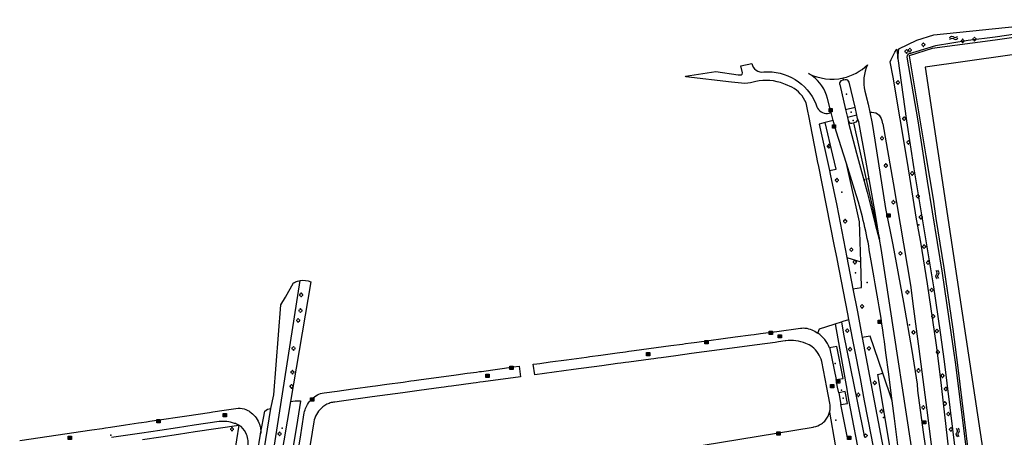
# Model space of a CAD drawing. Extents: x 172276 to 173295, y 451191 to 451841.
# Tile 14 of 15: x 172702 to 173003, y 451702 to 451830. Entities that reach past the tile are written whole.
import ezdxf

# ---------------------------------------------------------------- set-up
doc = ezdxf.new("R2010")
doc.units = 0
doc.header["$LTSCALE"] = 0.001
for name, color, linetype in [('1', 1, 'CONTINUOUS'), ('1222', 1, 'CONTINUOUS'), ('314', 1, 'CONTINUOUS'), ('316', 1, 'CONTINUOUS'), ('320', 1, 'CONTINUOUS'), ('352', 1, 'CONTINUOUS'), ('353', 1, 'CONTINUOUS'), ('367', 1, 'CONTINUOUS'), ('4', 1, 'CONTINUOUS'), ('478', 1, 'CONTINUOUS'), ('479', 1, 'CONTINUOUS'), ('5', 1, 'CONTINUOUS'), ('6', 1, 'CONTINUOUS'), ('861', 255, 'CONTINUOUS'), ('885', 168, 'CONTINUOUS'), ('886', 153, 'CONTINUOUS'), ('970', 1, 'CONTINUOUS')]:
    doc.layers.add(name, color=color, linetype=linetype)

# ---------------------------------------------------------------- blocks, each defined once
blk = doc.blocks.new('IMG-Inspectie_of_rioolput', base_point=(172284.625957, 451203.642714))
at = {"layer": '885'}
blk.add_lwpolyline([(172284.125957, 451204.142714), (172285.125957, 451204.142714), (172285.125957, 451203.142714), (172284.125957, 451203.142714)], close=True, dxfattribs=at)
for points in [[(172284.184203, 451204.106428), (172285.063768, 451204.106428, -0.414214), (172285.085368, 451204.084828), (172285.085368, 451203.205724, -0.414214), (172285.063768, 451203.184125), (172284.184203, 451203.184125, -0.414214), (172284.162603, 451203.205724), (172284.162603, 451204.084828, -0.414214), (172284.184203, 451204.106428)], [(172284.281224, 451203.747662, 0.380426), (172284.349931, 451203.462449)], [(172284.61789, 451203.909185, 0.240218), (172284.281224, 451203.747662)], [(172284.349931, 451203.462449, 0.148452), (172284.638372, 451203.385575)], [(172284.432005, 451203.687351, 0.853344), (172284.432005, 451203.610458)], [(172284.957186, 451203.753367, 0.240191), (172284.61789, 451203.909185)], [(172284.638372, 451203.385575, 0.131742), (172284.893303, 451203.467035)], [(172284.810858, 451203.610458, 0.849746), (172284.810858, 451203.687351)], [(172284.893303, 451203.467035, 0.380426), (172284.957186, 451203.753367)]]:
    blk.add_lwpolyline(points, format="xyb", dxfattribs=at)
for points in [[(172284.432005, 451203.687351), (172284.810858, 451203.687351)], [(172284.810858, 451203.610458), (172284.432005, 451203.610458)]]:
    blk.add_lwpolyline(points, dxfattribs=at)
blk = doc.blocks.new('Boom', base_point=(172275.558, 451190.741115))
at = {"layer": '970'}
for points in [[(172275.308, 451190.866115), (172275.183, 451190.928615), (172275.058, 451190.803615), (172275.058, 451190.678615), (172275.183, 451190.553615), (172275.308, 451190.616115)], [(172275.683, 451190.991115), (172275.7455, 451191.116115), (172275.6205, 451191.241115), (172275.4955, 451191.241115), (172275.3705, 451191.116115), (172275.433, 451190.991115)], [(172275.808, 451190.616115), (172275.933, 451190.553615), (172276.058, 451190.678615), (172276.058, 451190.803615), (172275.933, 451190.928615), (172275.808, 451190.866115)], [(172275.433, 451190.491115), (172275.3705, 451190.366115), (172275.4955, 451190.241115), (172275.6205, 451190.241115), (172275.7455, 451190.366115), (172275.683, 451190.491115)]]:
    blk.add_lwpolyline(points, dxfattribs=at)
blk = doc.blocks.new('IMG-Kolk', base_point=(172275.558, 451190.741115))
at = {"layer": '886'}
blk.add_lwpolyline([(172275.058, 451191.241115), (172276.058, 451191.241115), (172276.058, 451190.241115), (172275.058, 451190.241115)], close=True, dxfattribs=at)
for points in [[(172275.116246, 451191.204829), (172275.995811, 451191.204829, -0.414214), (172276.017411, 451191.18323), (172276.017411, 451190.304126, -0.414214), (172275.995811, 451190.282526), (172275.116246, 451190.282526, -0.414214), (172275.094646, 451190.304126), (172275.094646, 451191.18323, -0.414214), (172275.116246, 451191.204829)], [(172275.549933, 451191.007586, 0.240218), (172275.213267, 451190.846063)], [(172275.889229, 451190.851768, 0.240191), (172275.549933, 451191.007586)], [(172275.213267, 451190.846063, 0.380426), (172275.281974, 451190.56085)], [(172275.281974, 451190.56085, 0.148452), (172275.570415, 451190.483976)], [(172275.364048, 451190.785753, 0.853344), (172275.364048, 451190.708859)], [(172275.570415, 451190.483976, 0.131742), (172275.825346, 451190.565436)], [(172275.742902, 451190.708859, 0.849746), (172275.742902, 451190.785753)], [(172275.825346, 451190.565436, 0.380426), (172275.889229, 451190.851768)]]:
    blk.add_lwpolyline(points, format="xyb", dxfattribs=at)
for points in [[(172275.364048, 451190.785753), (172275.742902, 451190.785753)], [(172275.742902, 451190.708859), (172275.364048, 451190.708859)]]:
    blk.add_lwpolyline(points, dxfattribs=at)
blk = doc.blocks.new('Watersymbool', base_point=(172275.558, 451190.741115))
at = {"layer": '1222'}
for points in [[(172275.058, 451190.891115), (172275.1205, 451190.953615), (172275.2455, 451191.016115), (172275.3705, 451191.016115), (172275.4955, 451190.953615), (172275.558, 451190.891115), (172275.6205, 451190.828615), (172275.7455, 451190.766115), (172275.8705, 451190.766115), (172275.9955, 451190.828615), (172276.058, 451190.891115)], [(172275.058, 451190.591115), (172275.1205, 451190.653615), (172275.2455, 451190.716115), (172275.3705, 451190.716115), (172275.4955, 451190.653615), (172275.558, 451190.591115), (172275.6205, 451190.528615), (172275.7455, 451190.466115), (172275.8705, 451190.466115), (172275.9955, 451190.528615), (172276.058, 451190.591115)]]:
    blk.add_lwpolyline(points, dxfattribs=at)
blk = doc.blocks.new('IMG-Lichtcel', base_point=(172275.558, 451190.741115))
at = {"layer": '861'}
blk.add_lwpolyline([(172275.058, 451191.241115), (172276.058, 451191.241115), (172276.058, 451190.241115), (172275.058, 451190.241115)], close=True, dxfattribs=at)
for points in [[(172275.116246, 451191.204829), (172275.995811, 451191.204829, -0.414214), (172276.017411, 451191.18323), (172276.017411, 451190.304126, -0.414214), (172275.995811, 451190.282526), (172275.116246, 451190.282526, -0.414214), (172275.094646, 451190.304126), (172275.094646, 451191.18323, -0.414214), (172275.116246, 451191.204829)], [(172275.576504, 451191.056399, 0.241315), (172275.503549, 451191.029279)], [(172275.744422, 451190.997348, 0.17849), (172275.576504, 451191.056399)], [(172275.785474, 451190.923551, 0.209406), (172275.744422, 451190.997348)]]:
    blk.add_lwpolyline(points, format="xyb", dxfattribs=at)
blk.add_lwpolyline([(172275.503549, 451191.029279), (172275.315617, 451190.52816), (172275.367833, 451190.508578), (172275.497856, 451190.855282), (172275.558774, 451190.832436), (172275.430713, 451190.490964), (172275.486124, 451190.470183), (172275.615593, 451190.815412), (172275.678971, 451190.791644), (172275.549141, 451190.445454), (172275.599144, 451190.426702), (172275.785474, 451190.923551)], dxfattribs=at)

msp = doc.modelspace()

# ---------------------------------------------------------------- linework, layer by layer
at = {"layer": '1'}
for points in [[(172996.121, 451826.932), (173025.9, 451830.006)], [(172981.236, 451825.359), (172996.121, 451826.932)], [(172970.626184, 451821.104988), (172976.084, 451823.71)], [(172976.084, 451823.71), (172981.236, 451825.359)], [(172969.983586, 451821.017562), (172970.238, 451818.166)], [(172970.238, 451818.166), (172970.626184, 451821.104988)], [(173028.942844, 451822.584434), (172978.6338, 451815.4346)], [(172968.849, 451812.395), (172967.95855, 451817.158805)], [(172905.363522, 451812.714034), (172914.650854, 451814.177213)], [(172914.650854, 451814.177213), (172921.466, 451813.164)], [(172922.238, 451815.863), (172925.674225, 451816.646045)], [(172922.781, 451813.756), (172922.238, 451815.863)], [(172978.6338, 451815.4346), (172986.345, 451763.898)], [(172905.491664, 451812.533094), (172905.363522, 451812.714034)], [(172919.424163, 451810.936833), (172905.491664, 451812.533094)], [(172923.535579, 451810.465783), (172919.424163, 451810.936833)], [(172921.466, 451813.164), (172922.405, 451813.116)], [(172973.254006, 451786.299052), (172968.849, 451812.395)], [(172935.974498, 451810.180629), (172935.454546, 451810.396466)], [(172937.870259, 451809.393681), (172935.974498, 451810.180629)], [(172960.169369, 451808.187305), (172960.883434, 451805.360357)], [(172949.737615, 451802.320108), (172948.803275, 451805.921758)], [(172960.883434, 451805.360357), (172960.994366, 451804.924634)], [(172960.994366, 451804.924634), (172961.19, 451804.122)], [(172942.736362, 451802.074904), (172942.239519, 451804.579339)], [(172943.020748, 451800.641397), (172942.736362, 451802.074904)], [(172945.225568, 451804.254124), (172945.552692, 451803.338839)], [(172949.913, 451801.627), (172949.737615, 451802.320108)], [(172961.19, 451804.122), (172961.702, 451801.683)], [(172945.951598, 451785.867867), (172943.020748, 451800.641397)], [(172949.291492, 451801.443694), (172949.913, 451801.627)], [(172965.368465, 451799.159305), (172965.554137, 451798.164075)], [(172965.554137, 451798.164075), (172965.702159, 451798.194502)], [(172965.702159, 451798.194502), (172968.860392, 451780.10294)], [(172945.992987, 451785.659236), (172945.951598, 451785.867867)], [(172950.934883, 451760.749739), (172945.992987, 451785.659236)], [(172976.006064, 451769.050958), (172973.254006, 451786.299052)], [(172968.860392, 451780.10294), (172974.138127, 451748.823309)], [(172977.276, 451761.946), (172976.006064, 451769.050958)], [(172986.345, 451763.898), (172997.332, 451690.931)], [(172951.689551, 451756.944574), (172950.934883, 451760.749739)], [(172979.353005, 451749.272926), (172977.276, 451761.946)], [(172951.695523, 451756.913863), (172951.689551, 451756.944574)], [(172954.970866, 451740.068621), (172951.695523, 451756.913863)], [(172783.069, 451745.192), (172785.551477, 451749.513084)], [(172790.786, 451749.807), (172784.61278, 451713.271258)], [(172974.138127, 451748.823309), (172975.08, 451741.57)], [(172982.046, 451730.502), (172979.353005, 451749.272926)], [(172781.681, 451742.776), (172783.069, 451745.192)], [(172779.504241, 451715.274018), (172781.681, 451742.776)], [(172955.308352, 451738.332916), (172954.970866, 451740.068621)], [(172975.08, 451741.57), (172976.716674, 451729.332657)], [(172940.546, 451735.676), (172940.941524, 451735.711035)], [(172946.371, 451735.483), (172950.819996, 451736.901682)], [(172950.819996, 451736.901682), (172951.112455, 451736.994941)], [(172951.112455, 451736.994941), (172953.003566, 451737.597972)], [(172953.003566, 451737.597972), (172953.561518, 451737.775891)], [(172953.561518, 451737.775891), (172955.308352, 451738.332916)], [(172908.82, 451731.399), (172920.551, 451732.98)], [(172920.551, 451732.98), (172925.362, 451733.629)], [(172925.362, 451733.629), (172926.324, 451733.759)], [(172926.324, 451733.759), (172928.263, 451734.02)], [(172928.263, 451734.02), (172933.268, 451734.695)], [(172933.268, 451734.695), (172940.546, 451735.676)], [(172945.79, 451734.182), (172946.371, 451735.483)], [(172889.675, 451728.816), (172900.879, 451730.328)], [(172900.879, 451730.328), (172904.4, 451730.803)], [(172904.4, 451730.803), (172905.381, 451730.935)], [(172905.381, 451730.935), (172907.082, 451731.165)], [(172907.082, 451731.165), (172908.056, 451731.296)], [(172908.056, 451731.296), (172908.82, 451731.399)], [(172927.267, 451730.581), (172917.299, 451729.236)], [(172932.756, 451731.322), (172927.267, 451730.581)], [(172933.745, 451731.456), (172932.756, 451731.322)], [(172935.868, 451731.759), (172933.745, 451731.456)], [(172936.011589, 451731.779493), (172935.868, 451731.759)], [(172983.353035, 451720.831033), (172982.046, 451730.502)], [(172868.949, 451725.996), (172875.069, 451726.829)], [(172875.069, 451726.829), (172876.108, 451726.97)], [(172876.108, 451726.97), (172879.524, 451727.435)], [(172879.524, 451727.435), (172884.455, 451728.105)], [(172884.455, 451728.105), (172887.034, 451728.457)], [(172887.034, 451728.457), (172888.023, 451728.591)], [(172888.023, 451728.591), (172889.675, 451728.816)], [(172902.36, 451727.219), (172897.916, 451726.619)], [(172907.245, 451727.878), (172902.36, 451727.219)], [(172917.299, 451729.236), (172907.245, 451727.878)], [(172976.716674, 451729.332657), (172979.457723, 451708.296486)], [(172842.985, 451722.462), (172852.784, 451723.795)], [(172852.784, 451723.795), (172854.497105, 451724.028366)], [(172854.497105, 451724.028366), (172854.936807, 451720.800576)], [(172858.823907, 451724.617779), (172859.934, 451724.769)], [(172859.263856, 451721.388171), (172858.823907, 451724.617779)], [(172859.934, 451724.769), (172860.876, 451724.897)], [(172860.876, 451724.897), (172864.004, 451725.323)], [(172864.004, 451725.323), (172868.949, 451725.996)], [(172879.738, 451724.165), (172871.126, 451722.999)], [(172884.623, 451724.824), (172879.738, 451724.165)], [(172885.633, 451724.96), (172884.623, 451724.824)], [(172887.046, 451725.151), (172885.633, 451724.96)], [(172888.045, 451725.286), (172887.046, 451725.151)], [(172894.8, 451726.198), (172888.045, 451725.286)], [(172895.698, 451726.319), (172894.8, 451726.198)], [(172896.923, 451726.485), (172895.698, 451726.319)], [(172897.916, 451726.619), (172896.923, 451726.485)], [(172948.572, 451717.494), (172947.031, 451725.494)], [(172823.861, 451719.86), (172835.264, 451721.412)], [(172835.264, 451721.412), (172838.65, 451721.872)], [(172838.65, 451721.872), (172839.64, 451722.004)], [(172839.64, 451722.004), (172841.451, 451722.254)], [(172841.451, 451722.254), (172842.432, 451722.385)], [(172842.432, 451722.385), (172842.985, 451722.462)], [(172854.936807, 451720.800576), (172843.511, 451719.249)], [(172871.126, 451722.999), (172859.263856, 451721.388171)], [(172986.380024, 451693.963296), (172983.353035, 451720.831033)], [(172803.66, 451717.103), (172809.634, 451717.923)], [(172809.634, 451717.923), (172810.626, 451718.059)], [(172810.626, 451718.059), (172814.095, 451718.531)], [(172814.095, 451718.531), (172819.05, 451719.205)], [(172819.05, 451719.205), (172821.448, 451719.532)], [(172821.448, 451719.532), (172822.367, 451719.657)], [(172822.367, 451719.657), (172823.861, 451719.86)], [(172831.55, 451717.624), (172830.624, 451717.499)], [(172832.845, 451717.8), (172831.55, 451717.624)], [(172833.847, 451717.936), (172832.845, 451717.8)], [(172840.425, 451718.83), (172833.847, 451717.936)], [(172841.395, 451718.962), (172840.425, 451718.83)], [(172842.511, 451719.113), (172841.395, 451718.962)], [(172843.511, 451719.249), (172842.511, 451719.113)], [(172778.642046, 451711.074964), (172779.504241, 451715.274018)], [(172794.855253, 451715.895194), (172794.883, 451715.899)], [(172794.883, 451715.899), (172798.893, 451716.449)], [(172798.893, 451716.449), (172803.66, 451717.103)], [(172809.605, 451714.644), (172800.181, 451713.364)], [(172818.984, 451715.918), (172809.605, 451714.644)], [(172823.916, 451716.588), (172818.984, 451715.918)], [(172830.624, 451717.499), (172823.916, 451716.588)], [(172949.489, 451712.781), (172948.572, 451717.494)], [(172784.61278, 451713.271258), (172786.026503, 451713.461245)], [(172786.026503, 451713.461245), (172787.665864, 451713.461245)], [(172787.6491, 451713.358101), (172786.399784, 451705.634045)], [(172787.665864, 451713.461245), (172787.6491, 451713.358101)], [(172790.43, 451713.2), (172790.886, 451713.707)], [(172790.886, 451713.707), (172791.147595, 451713.997853)], [(172798.149, 451713.086), (172797.793322, 451713.037339)], [(172800.181, 451713.364), (172798.149, 451713.086)], [(172743.077, 451707.407), (172752.971, 451708.873)], [(172752.971, 451708.873), (172759.878, 451709.897)], [(172759.878, 451709.897), (172760.901, 451710.048)], [(172760.901, 451710.048), (172764.317, 451710.555)], [(172764.317, 451710.555), (172768.575, 451711.199)], [(172768.575, 451711.199), (172768.895, 451711.208)], [(172768.895, 451711.208), (172769.22, 451711.197)], [(172772.6, 451709.803), (172773.004, 451709.464)], [(172773.004, 451709.464), (172773.389, 451709.096)], [(172775.483261, 451703.366722), (172776.742614, 451710.291721)], [(172776.742614, 451710.291721), (172777.601992, 451710.921994)], [(172777.601992, 451710.921994), (172778.642046, 451711.074964)], [(172788.099, 451705.079), (172788.84, 451709.806)], [(172729.616, 451705.408), (172734.163, 451706.084)], [(172734.163, 451706.084), (172738.133, 451706.674)], [(172738.133, 451706.674), (172739.104, 451706.818)], [(172739.104, 451706.818), (172740.613, 451707.042)], [(172740.613, 451707.042), (172741.592, 451707.187)], [(172741.592, 451707.187), (172743.077, 451707.407)], [(172755.199, 451705.96), (172750.062, 451705.194)], [(172762.796, 451707.079), (172755.199, 451705.96)], [(172755.462, 451704.043), (172768.77681, 451706.038903)], [(172786.399784, 451705.634045), (172785.22673, 451698.380804)], [(172791.724, 451707.029), (172788.484, 451686.843)], [(172979.457723, 451708.296486), (172981.314, 451693.503)], [(172701.828, 451701.288), (172716.313, 451703.433)], [(172716.313, 451703.433), (172720.424, 451704.041)], [(172720.424, 451704.041), (172723.898, 451704.559)], [(172723.898, 451704.559), (172727.063, 451705.029)], [(172727.063, 451705.029), (172728.03, 451705.173)], [(172728.03, 451705.173), (172729.616, 451705.408)], [(172739.132, 451703.565), (172729.938, 451702.194)], [(172744.708, 451704.394), (172739.132, 451703.565)], [(172750.062, 451705.194), (172744.708, 451704.394)], [(172744.992, 451702.441), (172750.334, 451703.274)], [(172750.334, 451703.274), (172755.462, 451704.043)], [(172786.996, 451698.071), (172787.789, 451703.099)], [(172787.789, 451703.099), (172788.099, 451705.079)], [(172899.564, 451698.097), (172944.402, 451705.434)], [(172944.402, 451705.434), (172944.574061, 451705.462155)], [(172739.418, 451701.606), (172744.992, 451702.441)]]:
    msp.add_lwpolyline(points, dxfattribs=at)
for points in [[(172969.155543, 451819.684875, -0.020387), (172969.983586, 451821.017562)], [(172967.95855, 451817.158805, -0.036354), (172969.155543, 451819.684875)], [(172925.674225, 451816.646045, 0.43676), (172929.318243, 451814.046682)], [(172929.318243, 451814.046682, -0.323709), (172945.225568, 451804.254124)], [(172953.564518, 451812.208733, 0.135896), (172961.02992, 451816.183719)], [(172961.02992, 451816.183719, 0.172013), (172960.169369, 451808.187305)], [(172922.405, 451813.116, 0.352261), (172922.781, 451813.756)], [(172926.817492, 451811.113816, -0.069113), (172923.535579, 451810.465783)], [(172935.454546, 451810.396466, 0.147013), (172926.817492, 451811.113816)], [(172942.924672, 451813.558342, 0.174393), (172953.564518, 451812.208733)], [(172944.12507, 451812.786168, 0.029038), (172942.924672, 451813.558342)], [(172948.803275, 451805.921758, 0.173261), (172944.12507, 451812.786168)], [(172942.239519, 451804.579339, 0.169562), (172937.870259, 451809.393681)], [(172945.552692, 451803.338839, 0.030183), (172945.726, 451802.975)], [(172945.726, 451802.975, 0.341338), (172949.291492, 451801.443694)], [(172961.702, 451801.683, -0.414051), (172965.368465, 451799.159305)], [(172785.551477, 451749.513084, -0.059908), (172786.708, 451750.068)], [(172786.708, 451750.068, -0.040455), (172787.575, 451750.283)], [(172787.575, 451750.283, -0.154445), (172790.786, 451749.807)], [(172940.941524, 451735.711035, -0.03621), (172941.874499, 451735.697205)], [(172941.874499, 451735.697205, -0.084095), (172943.961, 451735.153)], [(172943.961, 451735.153, -0.052922), (172945.79, 451734.182)], [(172942.15, 451731.004, 0.131397), (172936.011589, 451731.779493)], [(172944.109, 451729.985, 0.046382), (172942.15, 451731.004)], [(172947.031, 451725.494, 0.145572), (172944.109, 451729.985)], [(172791.147595, 451713.997853, -0.168452), (172794.855253, 451715.895194)], [(172789.359, 451711.464, -0.066515), (172790.43, 451713.2)], [(172796.414, 451712.675, 0.10028), (172793.946, 451711.151)], [(172797.793322, 451713.037339, 0.048973), (172796.414, 451712.675)], [(172949.427, 451710.025, 0.10969), (172949.489, 451712.781)], [(172769.22, 451711.197, -0.113725), (172771.56, 451710.497)], [(172771.56, 451710.497, -0.036824), (172772.6, 451709.803)], [(172773.389, 451709.096, -0.071608), (172774.761, 451707.217)], [(172788.84, 451709.806, -0.057343), (172789.359, 451711.464)], [(172793.946, 451711.151, 0.141597), (172791.724, 451707.029)], [(172948.205, 451707.555, 0.109651), (172949.427, 451710.025)], [(172767.445, 451706.565, 0.127329), (172762.796, 451707.079)], [(172768.77681, 451706.038903, 0.067804), (172767.445, 451706.565)], [(172774.761, 451707.217, -0.142238), (172775.483261, 451703.366722)], [(172944.574061, 451705.462155, 0.102722), (172946.905, 451706.399)], [(172946.905, 451706.399, 0.070842), (172948.205, 451707.555)]]:
    msp.add_lwpolyline(points, format="xyb", dxfattribs=at)
at = {"layer": '314'}
for p in [(172960.040522, 451780.990776), (172961.15911, 451781.302165), (172951.342574, 451707.583309), (172729.705722, 451702.91149)]:
    msp.add_point(p, dxfattribs=at)
at = {"layer": '316'}
msp.add_point((172956.017781, 451801.683732), dxfattribs=at)
at = {"layer": '320'}
for p in [(172951.064688, 451724.912822), (172953.558414, 451714.268034)]:
    msp.add_point(p, dxfattribs=at)
at = {"layer": '352'}
msp.add_point((172954.621082, 451807.189192), dxfattribs=at)
at = {"layer": '353'}
msp.add_point((172956.64649, 451799.187284), dxfattribs=at)
at = {"layer": '367'}
for p in [(172948.986931, 451791.259523), (172953.146758, 451777.259374), (172957.320803, 451752.61433), (172960.895623, 451749.601145), (172973.852379, 451736.718442), (172965.856815, 451708.369015)]:
    msp.add_point(p, dxfattribs=at)
at = {"layer": '4'}
for points in [[(172953.236999, 451811.413952, 0.409741), (172952.483334, 451810.27171)], [(172955.399957, 451810.868002, 0.402647), (172954.222495, 451811.627681)], [(172955.12525, 451799.038659, 0.381786), (172956.18517, 451798.385381)], [(172957.259477, 451798.615956, 0.411806), (172957.987001, 451799.786417)], [(172962.083096, 451756.272738, 0.036211), (172958.222688, 451774.173544)], [(172966.650323, 451728.102109, 0.014716), (172962.083096, 451756.272738)], [(172949.403731, 451729.682481, 0.150821), (172945.79, 451734.182)], [(172949.403731, 451729.682481, -0.008888), (172949.525437, 451729.379244)], [(172770.964, 451703.648, 0.156593), (172768.817, 451706.016)], [(172771.633, 451699.776, 0.131961), (172770.964, 451703.648)]]:
    msp.add_lwpolyline(points, format="xyb", dxfattribs=at)
for points in [[(172953.707832, 451811.516064), (172953.236999, 451811.413952)], [(172953.707832, 451811.516064), (172953.564518, 451812.208733)], [(172954.178372, 451811.618112), (172953.707832, 451811.516064)], [(172954.222495, 451811.627681), (172954.178372, 451811.618112)], [(172952.483334, 451810.27171), (172952.499346, 451810.203515)], [(172952.499346, 451810.203515), (172954.29019, 451802.576789)], [(172957.181337, 451803.234055), (172955.399957, 451810.868002)], [(172954.29019, 451802.576789), (172957.181337, 451803.234055)], [(172954.29019, 451802.576789), (172954.862474, 451800.122804)], [(172957.74337, 451800.806137), (172957.181337, 451803.234055)], [(172950.537587, 451799.178183), (172948.077391, 451798.558463)], [(172950.537587, 451799.178183), (172949.913, 451801.627)], [(172951.468358, 451795.911183), (172950.537587, 451799.178183)], [(172957.74337, 451800.806137), (172954.862474, 451800.122804)], [(172954.862474, 451800.122804), (172955.103444, 451799.128628)], [(172955.103444, 451799.128628), (172955.12525, 451799.038659)], [(172955.12525, 451799.038659), (172955.147, 451798.468)], [(172957.987001, 451799.786417), (172957.74337, 451800.806137)], [(172958.309, 451798.717), (172957.987001, 451799.786417)], [(172961.702, 451801.683), (172962.416, 451798.233)], [(172948.077391, 451798.558463), (172946.257715, 451798.100089)], [(172946.257715, 451798.100089), (172949.35329, 451783.844511)], [(172950.439397, 451788.538185), (172948.077391, 451798.558463)], [(172954.5535, 451785.982191), (172951.468358, 451795.911183)], [(172955.147, 451798.468), (172957.602, 451789.166)], [(172956.18517, 451798.385381), (172956.244936, 451798.398208)], [(172956.244936, 451798.398208), (172956.73164, 451798.502668)], [(172956.73164, 451798.502668), (172957.259477, 451798.615956)], [(172956.73164, 451798.502668), (172964.633338, 451762.877277)], [(172960.44, 451787.056), (172958.309, 451798.717)], [(172962.416, 451798.233), (172963.250242, 451793.131039)], [(172963.250242, 451793.131039), (172966.477, 451772.268)], [(172951.440103, 451784.292984), (172950.439397, 451788.538185)], [(172957.602, 451789.166), (172960.874, 451777.255)], [(172963.418, 451770.428), (172960.44, 451787.056)], [(172949.35329, 451783.844511), (172951.440103, 451784.292984)], [(172949.35329, 451783.844511), (172949.584067, 451782.781752)], [(172956.99521, 451778.123969), (172954.5535, 451785.982191)], [(172958.578923, 451768.139892), (172954.5535, 451785.982191)], [(172949.584067, 451782.781752), (172951.628849, 451773.13551)], [(172958.222688, 451774.173544), (172956.99521, 451778.123969)], [(172960.874, 451777.255), (172963.352, 451767.461)], [(172951.628849, 451773.13551), (172954.694183, 451757.308656)], [(172966.477, 451772.268), (172968.72, 451761.189)], [(172964.707, 451762.909), (172963.418, 451770.428)], [(172958.946097, 451755.921173), (172958.578923, 451768.139892)], [(172963.352, 451767.461), (172964.57, 451762.85)], [(172964.57, 451762.85), (172964.633338, 451762.877277)], [(172964.633338, 451762.877277), (172964.707, 451762.909)], [(172965.21608, 451760.032865), (172964.633338, 451762.877277)], [(172976.935687, 451683.402341), (172965.21608, 451760.032865)], [(172968.72, 451761.189), (172971.996147, 451743.482255)], [(172954.694183, 451757.308656), (172956.562945, 451747.659914)], [(172954.694183, 451757.308656), (172958.946097, 451755.921173)], [(172959.195, 451748.071), (172958.946097, 451755.921173)], [(172956.562945, 451747.659914), (172959.195, 451748.071)], [(172956.562945, 451747.659914), (172957.922416, 451740.640727)], [(172971.996147, 451743.482255), (172974.551, 451728.871)], [(172957.922416, 451740.640727), (172959.412136, 451732.779989)], [(172958.825149, 451720.245868), (172955.308352, 451738.332916)], [(172961.845071, 451733.211104), (172959.412136, 451732.779989)], [(172959.412136, 451732.779989), (172968.779728, 451683.350445)], [(172965.676067, 451721.908108), (172961.845071, 451733.211104)], [(172951.5762, 451730.086062), (172949.403731, 451729.682481)], [(172953.544699, 451720.321346), (172951.5762, 451730.086062)], [(172949.525437, 451729.379244), (172950.122, 451726.42)], [(172966.74406, 451727.388242), (172966.650323, 451728.102109)], [(172967.407325, 451722.337032), (172966.74406, 451727.388242)], [(172974.551, 451728.871), (172976.147522, 451718.521634)], [(172950.122, 451726.42), (172951.430619, 451719.928612)], [(172964.195031, 451721.540934), (172965.676067, 451721.908108)], [(172969.608111, 451689.19191), (172964.195031, 451721.540934)], [(172968.57355, 451713.436774), (172965.676067, 451721.908108)], [(172968.57355, 451713.436774), (172967.407325, 451722.337032)], [(172951.430619, 451719.928612), (172953.544699, 451720.321346)], [(172951.869, 451717.639), (172951.430619, 451719.928612)], [(172952.201, 451715.901), (172951.869, 451717.639)], [(172960.119123, 451713.448344), (172958.825149, 451720.245868)], [(172976.147522, 451718.521634), (172976.3232, 451716.581772)], [(172954.222, 451716.259), (172952.201, 451715.901)], [(172952.201, 451715.901), (172952.893, 451712.277)], [(172954.917, 451712.653), (172954.222, 451716.259)], [(172976.3232, 451716.581772), (172977.980002, 451703.910066)], [(172952.893, 451712.277), (172954.917, 451712.653)], [(172954.966, 451701.592), (172952.893, 451712.277)], [(172962.187851, 451702.580878), (172960.119123, 451713.448344)], [(172969.278888, 451708.053055), (172968.57355, 451713.436774)], [(172949.427, 451710.025), (172951.118, 451699.977)], [(172768.817, 451706.016), (172764.547, 451679.137)], [(172768.77681, 451706.038903), (172768.79693, 451706.027496)], [(172768.79693, 451706.027496), (172768.817, 451706.016)], [(172970.391, 451699.109), (172969.278888, 451708.053055)], [(172769.626, 451666.809), (172775.384, 451702.69)], [(172775.384, 451702.69), (172775.462377, 451703.178405)], [(172775.462377, 451703.178405), (172775.473453, 451703.272493)], [(172775.473453, 451703.272493), (172775.483261, 451703.366722)], [(172966.679396, 451678.985829), (172962.187851, 451702.580878)], [(172977.980002, 451703.910066), (172978.671975, 451699.663003)]]:
    msp.add_lwpolyline(points, dxfattribs=at)
at = {"layer": '478'}
for p in [(172976.642987, 451767.274714), (172782.115319, 451705.057294), (172960.908874, 451702.828067)]:
    msp.add_point(p, dxfattribs=at)
at = {"layer": '479'}
msp.add_point((172953.002416, 451716.742261), dxfattribs=at)
at = {"layer": '5'}
for points in [[(173000, 451823.725), (172980.807, 451821.234)], [(173012.915, 451825.58), (173000, 451823.725)], [(172980.807, 451821.234), (172973.709, 451818.947)], [(172973.709, 451818.947), (172977.045, 451799.423)], [(172977.045, 451799.423), (172978.814, 451788.34)], [(172978.814, 451788.34), (172981.079, 451775.082)], [(172981.079, 451775.082), (172981.86, 451769.16)], [(172981.86, 451769.16), (172984.293, 451754.073)], [(172984.293, 451754.073), (172987.037, 451735.352)], [(172773.543, 451660.06), (172787.575, 451750.283)], [(172951.112455, 451736.994941), (172954.769499, 451716.353838)], [(172953.003566, 451737.597972), (172953.661135, 451733.835736)], [(172953.661135, 451733.835736), (172957.849465, 451713.340173)], [(172987.037, 451735.352), (172988.515, 451724.347)], [(172988.515, 451724.347), (172993.928, 451680.314)], [(172954.769499, 451716.353838), (172954.775574, 451716.319554)], [(172954.775574, 451716.319554), (172955.233147, 451713.736916)], [(172784.61278, 451713.271258), (172775.573106, 451659.770033)], [(172955.233147, 451713.736916), (172962.695, 451674.588)], [(172957.849465, 451713.340173), (172960.053, 451702.183)], [(172767.613092, 451642.759892), (172778.642046, 451711.074964)]]:
    msp.add_lwpolyline(points, dxfattribs=at)
at = {"layer": '6'}
for points in [[(172991.817, 451823.653), (172981.815, 451822.054)], [(173000, 451824.696), (172991.817, 451823.653)], [(173006.221, 451825.527), (173000, 451824.696)], [(172981.815, 451822.054), (172973.445, 451819.419)], [(172970.238, 451818.166), (172972.891023, 451799.03908)], [(172973.11, 451819.03), (172973.059, 451818.519)], [(172973.059, 451818.519), (172976.345, 451799.059)], [(172973.445, 451819.419), (172973.11, 451819.03)], [(172972.891023, 451799.03908), (172975.212112, 451784.359107)], [(172976.345, 451799.059), (172979.242, 451780.578)], [(172975.212112, 451784.359107), (172981.12601, 451748.349986)], [(172979.242, 451780.578), (172983.828, 451752.526)], [(172983.828, 451752.526), (172987.758, 451725.303)], [(172981.12601, 451748.349986), (172983.235, 451734.305)], [(172983.235, 451734.305), (172984.394021, 451725.499055)], [(172984.394021, 451725.499055), (172990.44203, 451676.674935)], [(172987.758, 451725.303), (172992.958, 451683.939)]]:
    msp.add_lwpolyline(points, dxfattribs=at)

# ---------------------------------------------------------------- block references
at = {"layer": '1222', "xscale": 2.5, "yscale": 2, "zscale": 2.5}
for p, rotation in [((172987.369, 451824.45), 9.264524), ((172982.379, 451752.082), 98.162509), ((172988.613, 451703.745), 97.125017)]:
    msp.add_blockref('Watersymbool', p, dxfattribs=dict(at, rotation=rotation))
at = {"layer": '861'}
for p in [(172950.766374, 451797.342025), (172967.456523, 451770.093013), (172964.71709, 451737.61771), (172952.046, 451719.316), (172978.327723, 451706.873988), (172955.374, 451702.172)]:
    msp.add_blockref('IMG-Lichtcel', p, dxfattribs=at)
at = {"layer": '885'}
for p in [(172931.467, 451734.235), (172934.214, 451733.165), (172911.776, 451731.395), (172893.921, 451727.689), (172852.158, 451723.503), (172844.857, 451721.132), (172950.186, 451717.924), (172791.209, 451713.845), (172764.502, 451709.063), (172744.223, 451707.198), (172717.124, 451702.13), (172933.79, 451703.452)]:
    msp.add_blockref('IMG-Inspectie_of_rioolput', p, dxfattribs=at)
at = {"layer": '886'}
msp.add_blockref('IMG-Kolk', (172949.737615, 451802.320108), dxfattribs=at)
at = {"layer": '970'}
for p in [(172990.096407, 451823.502432), (172993.695806, 451824.066791), (172972.933258, 451820.293613), (172973.954694, 451820.696831), (172978.082457, 451822.354317), (172970.309353, 451810.802254), (172972.21133, 451799.73166), (172965.427277, 451793.73754), (172973.486, 451792.484), (172949.171054, 451791.286676), (172966.603, 451785.384), (172951.656, 451780.918), (172974.646, 451782.99), (172976.425, 451776.002), (172968.906, 451774.172), (172954.173, 451768.384), (172977.314, 451769.619), (172956.055129, 451759.669976), (172978.31, 451760.607), (172971.048, 451758.562), (172957.118, 451755.885), (172979.493, 451755.72), (172980.6, 451747.336), (172787.876, 451745.841), (172973.193, 451746.677), (172959.336, 451742.331), (172787.655, 451741.059), (172981.064, 451739.284), (172786.939, 451738.034), (172954.807, 451734.912), (172975.058, 451734.399), (172982.207, 451734.802), (172785.544, 451729.463), (172955.676, 451729.208), (172961.443, 451729.482), (172982.527, 451728.335), (172785.203, 451722.209), (172976.595, 451722.707), (172983.926, 451721.127), (172784.926, 451717.865), (172963.203, 451718.961), (172958.193095, 451715.291252), (172984.943, 451717.072), (172978.072, 451711.418), (172984.637, 451712.612), (172965.298, 451710.274), (172985.704, 451709.427), (172766.738, 451704.783), (172781.29, 451703.349), (172960.427, 451702.797), (172986.501, 451704.699)]:
    msp.add_blockref('Boom', p, dxfattribs=at)

doc.saveas('drawing.dxf')
